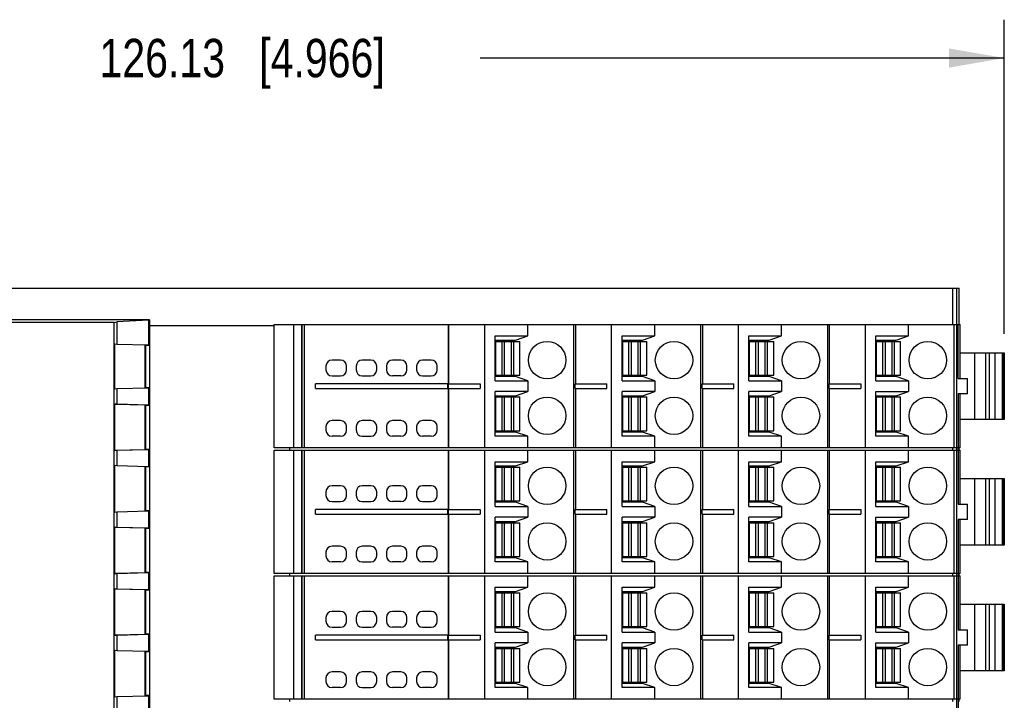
# Model space of a CAD drawing. Header units: inches. Extents: x 0 to 22, y 0 to 17.
# Tile 22 of 24: x 10.8 to 14, y 12.4 to 14.6. Entities that reach past the tile are written whole.
import ezdxf

# ---------------------------------------------------------------- set-up
doc = ezdxf.new("R2010")
doc.units = ezdxf.units.IN
doc.header["$LTSCALE"] = 1.21
doc.header["$MEASUREMENT"] = 0
doc.layers.get('0').update_dxf_attribs({"linetype": 'CONTINUOUS'})
doc.layers.add('DIMENSIONS', color=7, linetype='CONTINUOUS')
doc.styles.get("Standard").update_dxf_attribs({"font": 'txt', "width": 0.8})
doc.dimstyles.new('DIMSTYLE_1', dxfattribs={"dimtxt": 0.125, "dimasz": 0.18, "dimexe": 0.125, "dimexo": 0.0625, "dimgap": 0.0625, "dimtad": 0, "dimtih": 1, "dimtoh": 1, "dimdsep": 46, "dimtxsty": 'STANDARD', "dimblk": '_FILLED', "dimblk1": '_FILLED', "dimblk2": '_FILLED', "dimcen": 0.09, "dimadec": 0, "dimazin": 0, "dimtp": 0.02, "dimtm": 0.02, "dimtfac": 1, "dimtofl": 0, "dimtmove": 0, "dimatfit": 3, "dimldrblk": '_FILLED', "dimfxl": 1, "dimtolj": 1, "dimarcsym": 0})

# ---------------------------------------------------------------- blocks, each defined once
blk = doc.blocks.new('_FILLED')
at = {"color": 0, "linetype": 'BYBLOCK'}
blk.add_solid([(0, 0), (-1, 0.174), (-1, -0.174)], dxfattribs=at)
blk = doc.blocks.new('*D2')
at = {"layer": 'DIMENSIONS', "color": 2, "linetype": 'CONTINUOUS'}
for p, q in [((8.9828, 13.7258), (8.1482, 13.7258)), ((8.2732, 13.7258), (8.2732, 12.6618)), ((8.2732, 11.3478), (8.2732, 12.4118)), ((10.8985, 11.3478), (8.1482, 11.3478))]:
    blk.add_line(p, q, dxfattribs=at)
at = {"layer": 'DIMENSIONS', "color": 2, "linetype": 'CONTINUOUS', "xscale": 0.18, "yscale": 0.18, "zscale": 0.18}
for p, rotation in [((8.2732, 13.7258), 90), ((8.2732, 11.3478), 269.9999999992)]:
    blk.add_blockref('_FILLED', p, dxfattribs=dict(at, rotation=rotation))
at = {"layer": 'DIMENSIONS', "color": 2, "linetype": 'CONTINUOUS', "insert": (8.2732, 12.5993), "char_height": 0.125, "width": 1.225, "attachment_point": 2, "line_spacing_factor": 0.9}
blk.add_mtext('60.4{\\Ftxt.shx;\\W1.000000;\\H0.125000; }[2.378]', dxfattribs=at)
blk = doc.blocks.new('*D3')
at = {"layer": 'DIMENSIONS', "color": 2, "linetype": 'CONTINUOUS'}
for p, q in [((9.0232, 13.7883), (9.0232, 14.6008)), ((13.9888, 13.5777), (13.9888, 14.6008)), ((9.0232, 14.4758), (10.731, 14.4758)), ((13.9888, 14.4758), (12.281, 14.4758))]:
    blk.add_line(p, q, dxfattribs=at)
at = {"layer": 'DIMENSIONS', "color": 2, "linetype": 'CONTINUOUS', "xscale": 0.18, "yscale": 0.18, "zscale": 0.18, "rotation": 180}
blk.add_blockref('_FILLED', (9.0232, 14.4758), dxfattribs=at)
at = {"layer": 'DIMENSIONS', "color": 2, "linetype": 'CONTINUOUS', "xscale": 0.18, "yscale": 0.18, "zscale": 0.18}
blk.add_blockref('_FILLED', (13.9888, 14.4758), dxfattribs=at)
at = {"layer": 'DIMENSIONS', "color": 2, "linetype": 'CONTINUOUS', "insert": (11.506, 14.5383), "char_height": 0.125, "width": 1.425, "attachment_point": 2, "line_spacing_factor": 0.9}
blk.add_mtext('126.13{\\Ftxt.shx;\\W1.000000;\\H0.125000; }[4.966]', dxfattribs=at)

msp = doc.modelspace()

# ---------------------------------------------------------------- linework, layer by layer
at = {"color": 7, "linetype": 'CONTINUOUS'}
for p, q in [((9.0232, 13.7258), (13.8421, 13.7258)), ((13.8201, 13.7258), (13.8201, 13.6077)), ((13.8343, 11.6156), (13.8343, 13.7258)), ((13.8406, 13.7258), (13.8406, 13.6077)), ((13.8421, 13.6077), (13.8421, 13.7258)), ((11.2038, 13.6234), (9.0972, 13.6234)), ((11.0887, 13.6138), (10.6886, 13.6138)), ((11.0887, 13.6138), (11.0975, 13.6167)), ((11.0887, 11.7433), (11.0887, 13.6138)), ((11.2012, 13.6217), (11.0975, 13.6167)), ((11.0975, 13.6167), (11.0975, 13.5426)), ((11.2012, 13.6217), (11.2038, 13.6234)), ((11.2012, 13.6217), (11.2012, 13.5401)), ((11.2038, 13.6234), (11.2038, 11.9896)), ((11.6099, 13.6038), (11.2038, 13.6038)), ((11.6099, 13.2061), (11.6099, 13.6077)), ((11.6099, 13.6077), (11.7009, 13.6077)), ((11.6735, 13.6077), (11.6735, 13.2061)), ((11.7009, 13.6077), (11.7009, 13.2061)), ((11.701, 13.2061), (11.701, 13.6077)), ((11.701, 13.6077), (13.8447, 13.6077)), ((11.7083, 13.6077), (11.7083, 13.2061)), ((12.1768, 13.6077), (12.1768, 13.4148)), ((12.1797, 13.4148), (12.1797, 13.6077)), ((12.296, 13.6077), (12.296, 13.2061)), ((12.4367, 13.5703), (12.4367, 13.6077)), ((12.5868, 13.2061), (12.5868, 13.6077)), ((12.5931, 13.4148), (12.5931, 13.6077)), ((12.7094, 13.2061), (12.7094, 13.6077)), ((12.8501, 13.5703), (12.8501, 13.6077)), ((13.0002, 13.2061), (13.0002, 13.6077)), ((13.0065, 13.4148), (13.0065, 13.6077)), ((13.1228, 13.2061), (13.1228, 13.6077)), ((13.2634, 13.5703), (13.2634, 13.6077)), ((13.4136, 13.2061), (13.4136, 13.6077)), ((13.4198, 13.4148), (13.4198, 13.6077)), ((13.5362, 13.2061), (13.5362, 13.6077)), ((13.6768, 13.5703), (13.6768, 13.6077)), ((13.8246, 13.6077), (13.8246, 13.2061)), ((13.8387, 13.4319), (13.8387, 13.6077)), ((13.8447, 13.4319), (13.8447, 13.6077)), ((12.3303, 13.4246), (12.3303, 13.5703)), ((12.3303, 13.5703), (12.4367, 13.5703)), ((12.3964, 13.5565), (12.4367, 13.5703)), ((12.7437, 13.5703), (12.8501, 13.5703)), ((12.7437, 13.4246), (12.7437, 13.5703)), ((12.8098, 13.5565), (12.8501, 13.5703)), ((13.1571, 13.5703), (13.2634, 13.5703)), ((13.1571, 13.4246), (13.1571, 13.5703)), ((13.2231, 13.5565), (13.2634, 13.5703)), ((13.5705, 13.5703), (13.6768, 13.5703)), ((13.5705, 13.4246), (13.5705, 13.5703)), ((13.6365, 13.5565), (13.6768, 13.5703)), ((11.0918, 13.3982), (11.0918, 13.5435)), ((11.0975, 13.5426), (11.0918, 13.5435)), ((11.2012, 13.5401), (11.0975, 13.5426)), ((11.1895, 13.5401), (11.1895, 13.4017)), ((11.1895, 13.5401), (11.192, 13.5392)), ((11.192, 13.4025), (11.192, 13.5392)), ((11.2038, 13.5392), (11.192, 13.5392)), ((11.2038, 13.5392), (11.2012, 13.5401)), ((12.3303, 13.5565), (12.3964, 13.5565)), ((12.3323, 13.4423), (12.3323, 13.5526)), ((12.3323, 13.5526), (12.411, 13.5526)), ((12.3526, 13.4423), (12.3526, 13.5526)), ((12.3601, 13.5526), (12.3601, 13.4423)), ((12.3826, 13.5526), (12.3826, 13.5565)), ((12.3832, 13.4423), (12.3832, 13.5526)), ((12.3907, 13.4423), (12.3907, 13.5526)), ((12.411, 13.4423), (12.411, 13.5526)), ((12.7437, 13.5565), (12.8098, 13.5565)), ((12.7457, 13.5526), (12.8244, 13.5526)), ((12.7457, 13.4423), (12.7457, 13.5526)), ((12.766, 13.4423), (12.766, 13.5526)), ((12.7735, 13.5526), (12.7735, 13.4423)), ((12.7959, 13.5526), (12.7959, 13.5565)), ((12.7966, 13.4423), (12.7966, 13.5526)), ((12.8041, 13.4423), (12.8041, 13.5526)), ((12.8244, 13.4423), (12.8244, 13.5526)), ((13.1571, 13.5565), (13.2231, 13.5565)), ((13.1591, 13.5526), (13.2378, 13.5526)), ((13.1591, 13.4423), (13.1591, 13.5526)), ((13.1794, 13.4423), (13.1794, 13.5526)), ((13.1869, 13.5526), (13.1869, 13.4423)), ((13.2093, 13.5526), (13.2093, 13.5565)), ((13.21, 13.4423), (13.21, 13.5526)), ((13.2175, 13.4423), (13.2175, 13.5526)), ((13.2378, 13.4423), (13.2378, 13.5526)), ((13.5705, 13.5565), (13.6365, 13.5565)), ((13.5725, 13.5526), (13.6512, 13.5526)), ((13.5725, 13.4423), (13.5725, 13.5526)), ((13.5927, 13.4423), (13.5927, 13.5526)), ((13.6003, 13.5526), (13.6003, 13.4423)), ((13.6227, 13.5526), (13.6227, 13.5565)), ((13.6234, 13.4423), (13.6234, 13.5526)), ((13.6309, 13.4423), (13.6309, 13.5526)), ((13.6512, 13.4423), (13.6512, 13.5526)), ((13.8447, 13.5152), (13.9888, 13.5152)), ((13.8913, 13.5152), (13.8913, 13.2986)), ((13.929, 13.2986), (13.929, 13.5152)), ((13.9408, 13.2986), (13.9408, 13.5152)), ((13.9583, 13.5152), (13.9583, 13.2986)), ((13.9831, 13.2986), (13.9831, 13.5152)), ((13.9861, 13.5152), (13.9861, 13.2986)), ((13.9888, 13.5152), (13.9888, 13.2986)), ((11.7791, 13.4719), (11.7791, 13.4601)), ((11.8264, 13.4916), (11.7988, 13.4916)), ((11.8461, 13.4601), (11.8461, 13.4719)), ((11.8776, 13.4719), (11.8776, 13.4601)), ((11.9248, 13.4916), (11.8973, 13.4916)), ((11.9445, 13.4601), (11.9445, 13.4719)), ((11.976, 13.4719), (11.976, 13.4601)), ((12.0232, 13.4916), (11.9957, 13.4916)), ((12.0429, 13.4601), (12.0429, 13.4719)), ((12.0744, 13.4719), (12.0744, 13.4601)), ((12.1217, 13.4916), (12.0941, 13.4916)), ((12.1414, 13.4601), (12.1414, 13.4719)), ((11.7988, 13.4404), (11.8264, 13.4404)), ((11.8973, 13.4404), (11.9248, 13.4404)), ((12.0232, 13.4404), (11.9957, 13.4404)), ((12.0941, 13.4404), (12.1217, 13.4404)), ((12.3323, 13.4423), (12.411, 13.4423)), ((12.3826, 13.4384), (12.3826, 13.4423)), ((12.7457, 13.4423), (12.8244, 13.4423)), ((12.7959, 13.4384), (12.7959, 13.4423)), ((13.1591, 13.4423), (13.2378, 13.4423)), ((13.2093, 13.4384), (13.2093, 13.4423)), ((13.5725, 13.4423), (13.6512, 13.4423)), ((13.6227, 13.4384), (13.6227, 13.4423)), ((11.7454, 13.399), (11.7454, 13.4148)), ((12.1768, 13.4148), (11.7454, 13.4148)), ((12.1751, 13.4148), (12.1751, 13.399)), ((12.178, 13.399), (12.178, 13.4148)), ((12.178, 13.4148), (12.2812, 13.4148)), ((12.2812, 13.4148), (12.2812, 13.399)), ((12.3964, 13.4384), (12.3303, 13.4384)), ((12.3303, 13.4246), (12.4367, 13.4246)), ((12.4367, 13.4246), (12.3964, 13.4384)), ((12.4367, 13.4246), (12.4367, 13.3892)), ((12.5914, 13.4148), (12.6946, 13.4148)), ((12.5914, 13.399), (12.5914, 13.4148)), ((12.6946, 13.399), (12.6946, 13.4148)), ((12.8098, 13.4384), (12.7437, 13.4384)), ((12.7437, 13.4246), (12.8501, 13.4246)), ((12.8501, 13.4246), (12.8098, 13.4384)), ((12.8501, 13.4246), (12.8501, 13.3892)), ((13.0048, 13.4148), (13.108, 13.4148)), ((13.0048, 13.399), (13.0048, 13.4148)), ((13.108, 13.399), (13.108, 13.4148)), ((13.2231, 13.4384), (13.1571, 13.4384)), ((13.1571, 13.4246), (13.2634, 13.4246)), ((13.2634, 13.4246), (13.2231, 13.4384)), ((13.2634, 13.4246), (13.2634, 13.3892)), ((13.4181, 13.4148), (13.5214, 13.4148)), ((13.4181, 13.399), (13.4181, 13.4148)), ((13.5214, 13.4148), (13.5214, 13.399)), ((13.6365, 13.4384), (13.5705, 13.4384)), ((13.5705, 13.4246), (13.6768, 13.4246)), ((13.6768, 13.4246), (13.6365, 13.4384)), ((13.6768, 13.4246), (13.6768, 13.3892)), ((13.8387, 13.4319), (13.869, 13.4319)), ((13.869, 13.3819), (13.869, 13.4319)), ((11.0918, 13.3982), (11.0975, 13.3992)), ((11.0975, 13.3992), (11.2012, 13.4017)), ((11.0975, 13.3992), (11.0975, 13.3477)), ((11.192, 13.4025), (11.1895, 13.4017)), ((11.192, 13.4025), (11.2038, 13.4025)), ((11.2012, 13.4017), (11.2038, 13.4025)), ((11.2012, 13.4017), (11.2012, 13.3452)), ((11.7454, 13.399), (12.1768, 13.399)), ((12.1768, 13.399), (12.1768, 13.2061)), ((12.178, 13.399), (12.2812, 13.399)), ((12.1797, 13.2061), (12.1797, 13.399)), ((12.3303, 13.2435), (12.3303, 13.3892)), ((12.4367, 13.3892), (12.3303, 13.3892)), ((12.3303, 13.3754), (12.3964, 13.3754)), ((12.3826, 13.3715), (12.3826, 13.3754)), ((12.3964, 13.3754), (12.4367, 13.3892)), ((12.5914, 13.399), (12.6946, 13.399)), ((12.5931, 13.2061), (12.5931, 13.399)), ((12.8501, 13.3892), (12.7437, 13.3892)), ((12.7437, 13.2435), (12.7437, 13.3892)), ((12.7437, 13.3754), (12.8098, 13.3754)), ((12.7959, 13.3715), (12.7959, 13.3754)), ((12.8098, 13.3754), (12.8501, 13.3892)), ((13.0048, 13.399), (13.108, 13.399)), ((13.0065, 13.2061), (13.0065, 13.399)), ((13.2634, 13.3892), (13.1571, 13.3892)), ((13.1571, 13.2435), (13.1571, 13.3892)), ((13.1571, 13.3754), (13.2231, 13.3754)), ((13.2093, 13.3715), (13.2093, 13.3754)), ((13.2231, 13.3754), (13.2634, 13.3892)), ((13.4181, 13.399), (13.5214, 13.399)), ((13.4198, 13.2061), (13.4198, 13.399)), ((13.5705, 13.3892), (13.6768, 13.3892)), ((13.5705, 13.2435), (13.5705, 13.3892)), ((13.5705, 13.3754), (13.6365, 13.3754)), ((13.6227, 13.3715), (13.6227, 13.3754)), ((13.6365, 13.3754), (13.6768, 13.3892)), ((13.869, 13.3819), (13.8387, 13.3819)), ((13.8387, 13.3819), (13.8387, 13.0225)), ((13.8447, 13.2061), (13.8447, 13.3819)), ((11.0918, 13.1975), (11.0918, 13.3486)), ((11.0975, 13.3477), (11.0918, 13.3486)), ((11.1895, 13.3452), (11.0918, 13.3475)), ((11.2012, 13.3452), (11.0975, 13.3477)), ((11.1895, 13.3452), (11.1895, 13.2009)), ((11.1895, 13.3452), (11.192, 13.3443)), ((11.192, 13.2017), (11.192, 13.3443)), ((11.2038, 13.3443), (11.192, 13.3443)), ((11.2038, 13.3443), (11.2012, 13.3452)), ((12.3323, 13.2612), (12.3323, 13.3715)), ((12.3323, 13.3715), (12.411, 13.3715)), ((12.3526, 13.2612), (12.3526, 13.3715)), ((12.3601, 13.3715), (12.3601, 13.2612)), ((12.3832, 13.2612), (12.3832, 13.3715)), ((12.3907, 13.2612), (12.3907, 13.3715)), ((12.411, 13.2612), (12.411, 13.3715)), ((12.7457, 13.3715), (12.8244, 13.3715)), ((12.7457, 13.2612), (12.7457, 13.3715)), ((12.766, 13.2612), (12.766, 13.3715)), ((12.7735, 13.3715), (12.7735, 13.2612)), ((12.7966, 13.2612), (12.7966, 13.3715)), ((12.8041, 13.2612), (12.8041, 13.3715)), ((12.8244, 13.2612), (12.8244, 13.3715)), ((13.1591, 13.3715), (13.2378, 13.3715)), ((13.1591, 13.2612), (13.1591, 13.3715)), ((13.1794, 13.2612), (13.1794, 13.3715)), ((13.1869, 13.3715), (13.1869, 13.2612)), ((13.21, 13.2612), (13.21, 13.3715)), ((13.2175, 13.2612), (13.2175, 13.3715)), ((13.2378, 13.2612), (13.2378, 13.3715)), ((13.5725, 13.3715), (13.6512, 13.3715)), ((13.5725, 13.2612), (13.5725, 13.3715)), ((13.5927, 13.2612), (13.5927, 13.3715)), ((13.6003, 13.3715), (13.6003, 13.2612)), ((13.6234, 13.2612), (13.6234, 13.3715)), ((13.6309, 13.2612), (13.6309, 13.3715)), ((13.6512, 13.2612), (13.6512, 13.3715)), ((11.8264, 13.2947), (11.7988, 13.2947)), ((11.9248, 13.2947), (11.8973, 13.2947)), ((12.0232, 13.2947), (11.9957, 13.2947)), ((12.1217, 13.2947), (12.0941, 13.2947)), ((13.9888, 13.2986), (13.8447, 13.2986)), ((11.7791, 13.275), (11.7791, 13.2632)), ((11.8461, 13.2632), (11.8461, 13.275)), ((11.8776, 13.275), (11.8776, 13.2632)), ((11.9445, 13.2632), (11.9445, 13.275)), ((11.976, 13.275), (11.976, 13.2632)), ((12.0429, 13.2632), (12.0429, 13.275)), ((12.0744, 13.275), (12.0744, 13.2632)), ((12.1414, 13.2632), (12.1414, 13.275)), ((12.3964, 13.2573), (12.3303, 13.2573)), ((12.3323, 13.2612), (12.411, 13.2612)), ((12.3826, 13.2573), (12.3826, 13.2612)), ((12.4367, 13.2435), (12.3964, 13.2573)), ((12.8098, 13.2573), (12.7437, 13.2573)), ((12.7457, 13.2612), (12.8244, 13.2612)), ((12.7959, 13.2573), (12.7959, 13.2612)), ((12.8501, 13.2435), (12.8098, 13.2573)), ((13.2231, 13.2573), (13.1571, 13.2573)), ((13.1591, 13.2612), (13.2378, 13.2612)), ((13.2093, 13.2573), (13.2093, 13.2612)), ((13.2634, 13.2435), (13.2231, 13.2573)), ((13.6365, 13.2573), (13.5705, 13.2573)), ((13.5725, 13.2612), (13.6512, 13.2612)), ((13.6227, 13.2573), (13.6227, 13.2612)), ((13.6768, 13.2435), (13.6365, 13.2573)), ((11.8264, 13.2435), (11.7988, 13.2435)), ((11.8973, 13.2435), (11.9248, 13.2435)), ((12.0232, 13.2435), (11.9957, 13.2435)), ((12.1217, 13.2435), (12.0941, 13.2435)), ((12.4367, 13.2435), (12.3303, 13.2435)), ((12.4367, 13.2061), (12.4367, 13.2435)), ((12.8501, 13.2435), (12.7437, 13.2435)), ((12.8501, 13.2061), (12.8501, 13.2435)), ((13.2634, 13.2435), (13.1571, 13.2435)), ((13.2634, 13.2061), (13.2634, 13.2435)), ((13.6768, 13.2435), (13.5705, 13.2435)), ((13.6768, 13.2061), (13.6768, 13.2435)), ((11.0918, 13.1986), (11.1895, 13.2009)), ((11.0918, 13.1975), (11.0975, 13.1984)), ((11.0975, 13.1984), (11.2012, 13.2009)), ((11.0975, 13.1984), (11.0975, 13.1469)), ((11.192, 13.2017), (11.1895, 13.2009)), ((11.192, 13.2017), (11.2038, 13.2017)), ((11.2012, 13.2009), (11.2038, 13.2017)), ((11.2012, 13.2009), (11.2012, 13.1444)), ((11.7009, 13.2061), (11.6099, 13.2061)), ((11.6099, 12.7967), (11.6099, 13.1982)), ((11.6099, 13.1982), (11.7009, 13.1982)), ((11.661, 13.1982), (11.661, 13.2061)), ((11.6735, 13.1982), (11.6735, 12.7967)), ((11.7009, 13.1982), (11.7009, 12.7967)), ((13.8447, 13.2061), (11.701, 13.2061)), ((11.701, 12.7967), (11.701, 13.1982)), ((11.701, 13.1982), (13.8447, 13.1982)), ((11.7083, 13.1982), (11.7083, 12.7967)), ((12.1768, 13.1982), (12.1768, 13.0053)), ((12.1797, 13.0053), (12.1797, 13.1982)), ((12.296, 13.1982), (12.296, 12.7967)), ((12.4367, 13.1608), (12.4367, 13.1982)), ((12.5868, 12.7967), (12.5868, 13.1982)), ((12.5931, 13.0053), (12.5931, 13.1982)), ((12.7094, 12.7967), (12.7094, 13.1982)), ((12.8501, 13.1608), (12.8501, 13.1982)), ((13.0002, 12.7967), (13.0002, 13.1982)), ((13.0065, 13.0053), (13.0065, 13.1982)), ((13.1228, 12.7967), (13.1228, 13.1982)), ((13.2634, 13.1608), (13.2634, 13.1982)), ((13.4136, 12.7967), (13.4136, 13.1982)), ((13.4198, 13.0053), (13.4198, 13.1982)), ((13.5362, 12.7967), (13.5362, 13.1982)), ((13.6768, 13.1608), (13.6768, 13.1982)), ((13.8201, 13.2061), (13.8201, 13.1982)), ((13.8246, 13.1982), (13.8246, 12.7967)), ((13.8406, 13.2061), (13.8406, 13.1982)), ((13.8421, 13.1982), (13.8421, 13.2061)), ((13.8447, 13.0225), (13.8447, 13.1982)), ((12.3303, 13.1608), (12.4367, 13.1608)), ((12.3303, 13.0152), (12.3303, 13.1608)), ((12.3964, 13.1471), (12.4367, 13.1608)), ((12.7437, 13.1608), (12.8501, 13.1608)), ((12.7437, 13.0152), (12.7437, 13.1608)), ((12.8098, 13.1471), (12.8501, 13.1608)), ((13.1571, 13.1608), (13.2634, 13.1608)), ((13.1571, 13.0152), (13.1571, 13.1608)), ((13.2231, 13.1471), (13.2634, 13.1608)), ((13.5705, 13.1608), (13.6768, 13.1608)), ((13.5705, 13.0152), (13.5705, 13.1608)), ((13.6365, 13.1471), (13.6768, 13.1608)), ((11.0918, 12.9967), (11.0918, 13.1479)), ((11.0975, 13.1469), (11.0918, 13.1479)), ((11.2012, 13.1444), (11.0975, 13.1469)), ((11.1895, 13.1444), (11.1895, 13.0001)), ((11.1895, 13.1444), (11.192, 13.1436)), ((11.192, 13.001), (11.192, 13.1436)), ((11.2038, 13.1436), (11.192, 13.1436)), ((11.2038, 13.1436), (11.2012, 13.1444)), ((12.3303, 13.1471), (12.3964, 13.1471)), ((12.3323, 13.1431), (12.411, 13.1431)), ((12.3323, 13.0329), (12.3323, 13.1431)), ((12.3526, 13.0329), (12.3526, 13.1431)), ((12.3601, 13.1431), (12.3601, 13.0329)), ((12.3826, 13.1431), (12.3826, 13.1471)), ((12.3832, 13.0329), (12.3832, 13.1431)), ((12.3907, 13.0329), (12.3907, 13.1431)), ((12.411, 13.0329), (12.411, 13.1431)), ((12.7437, 13.1471), (12.8098, 13.1471)), ((12.7457, 13.1431), (12.8244, 13.1431)), ((12.7457, 13.0329), (12.7457, 13.1431)), ((12.766, 13.0329), (12.766, 13.1431)), ((12.7735, 13.1431), (12.7735, 13.0329)), ((12.7959, 13.1431), (12.7959, 13.1471)), ((12.7966, 13.0329), (12.7966, 13.1431)), ((12.8041, 13.0329), (12.8041, 13.1431)), ((12.8244, 13.0329), (12.8244, 13.1431)), ((13.1571, 13.1471), (13.2231, 13.1471)), ((13.1591, 13.1431), (13.2378, 13.1431)), ((13.1591, 13.0329), (13.1591, 13.1431)), ((13.1794, 13.0329), (13.1794, 13.1431)), ((13.1869, 13.1431), (13.1869, 13.0329)), ((13.2093, 13.1431), (13.2093, 13.1471)), ((13.21, 13.0329), (13.21, 13.1431)), ((13.2175, 13.0329), (13.2175, 13.1431)), ((13.2378, 13.0329), (13.2378, 13.1431)), ((13.5705, 13.1471), (13.6365, 13.1471)), ((13.5725, 13.1431), (13.6512, 13.1431)), ((13.5725, 13.0329), (13.5725, 13.1431)), ((13.5927, 13.0329), (13.5927, 13.1431)), ((13.6003, 13.1431), (13.6003, 13.0329)), ((13.6227, 13.1431), (13.6227, 13.1471)), ((13.6234, 13.0329), (13.6234, 13.1431)), ((13.6309, 13.0329), (13.6309, 13.1431)), ((13.6512, 13.0329), (13.6512, 13.1431)), ((13.8447, 13.1057), (13.9888, 13.1057)), ((13.8913, 13.1057), (13.8913, 12.8892)), ((13.929, 12.8892), (13.929, 13.1057)), ((13.9408, 12.8892), (13.9408, 13.1057)), ((13.9583, 13.1057), (13.9583, 12.8892)), ((13.9831, 12.8892), (13.9831, 13.1057)), ((13.9861, 13.1057), (13.9861, 12.8892)), ((13.9888, 13.1057), (13.9888, 12.8892)), ((11.7791, 13.0624), (11.7791, 13.0506)), ((11.8264, 13.0821), (11.7988, 13.0821)), ((11.8461, 13.0506), (11.8461, 13.0624)), ((11.8776, 13.0624), (11.8776, 13.0506)), ((11.9248, 13.0821), (11.8973, 13.0821)), ((11.9445, 13.0506), (11.9445, 13.0624)), ((11.976, 13.0624), (11.976, 13.0506)), ((12.0232, 13.0821), (11.9957, 13.0821)), ((12.0429, 13.0506), (12.0429, 13.0624)), ((12.0744, 13.0624), (12.0744, 13.0506)), ((12.1217, 13.0821), (12.0941, 13.0821)), ((12.1414, 13.0506), (12.1414, 13.0624)), ((11.7988, 13.0309), (11.8264, 13.0309)), ((11.8973, 13.0309), (11.9248, 13.0309)), ((12.0232, 13.0309), (11.9957, 13.0309)), ((12.0941, 13.0309), (12.1217, 13.0309)), ((12.3964, 13.029), (12.3303, 13.029)), ((12.3323, 13.0329), (12.411, 13.0329)), ((12.3826, 13.029), (12.3826, 13.0329)), ((12.4367, 13.0152), (12.3964, 13.029)), ((12.8098, 13.029), (12.7437, 13.029)), ((12.7457, 13.0329), (12.8244, 13.0329)), ((12.7959, 13.029), (12.7959, 13.0329)), ((12.8501, 13.0152), (12.8098, 13.029)), ((13.2231, 13.029), (13.1571, 13.029)), ((13.1591, 13.0329), (13.2378, 13.0329)), ((13.2093, 13.029), (13.2093, 13.0329)), ((13.2634, 13.0152), (13.2231, 13.029)), ((13.6365, 13.029), (13.5705, 13.029)), ((13.5725, 13.0329), (13.6512, 13.0329)), ((13.6227, 13.029), (13.6227, 13.0329)), ((13.6768, 13.0152), (13.6365, 13.029)), ((13.8387, 13.0225), (13.869, 13.0225)), ((13.869, 12.9725), (13.869, 13.0225)), ((11.0918, 12.9967), (11.0975, 12.9976)), ((11.0975, 12.9976), (11.2012, 13.0001)), ((11.0975, 12.9976), (11.0975, 12.9461)), ((11.192, 13.001), (11.1895, 13.0001)), ((11.2038, 13.001), (11.192, 13.001)), ((11.2012, 13.0001), (11.2038, 13.001)), ((11.2012, 13.0001), (11.2012, 12.9436)), ((11.7454, 12.9896), (11.7454, 13.0053)), ((12.1768, 13.0053), (11.7454, 13.0053)), ((12.1751, 13.0053), (12.1751, 12.9896)), ((12.178, 13.0053), (12.2812, 13.0053)), ((12.178, 12.9896), (12.178, 13.0053)), ((12.2812, 13.0053), (12.2812, 12.9896)), ((12.3303, 13.0152), (12.4367, 13.0152)), ((12.4367, 13.0152), (12.4367, 12.9797)), ((12.5914, 13.0053), (12.6946, 13.0053)), ((12.5914, 12.9896), (12.5914, 13.0053)), ((12.6946, 12.9896), (12.6946, 13.0053)), ((12.7437, 13.0152), (12.8501, 13.0152)), ((12.8501, 13.0152), (12.8501, 12.9797)), ((13.0048, 13.0053), (13.108, 13.0053)), ((13.0048, 12.9896), (13.0048, 13.0053)), ((13.108, 12.9896), (13.108, 13.0053)), ((13.1571, 13.0152), (13.2634, 13.0152)), ((13.2634, 13.0152), (13.2634, 12.9797)), ((13.4181, 13.0053), (13.5214, 13.0053)), ((13.4181, 12.9896), (13.4181, 13.0053)), ((13.5214, 13.0053), (13.5214, 12.9896)), ((13.5705, 13.0152), (13.6768, 13.0152)), ((13.6768, 13.0152), (13.6768, 12.9797)), ((11.7454, 12.9896), (12.1768, 12.9896)), ((12.1768, 12.9896), (12.1768, 12.7967)), ((12.178, 12.9896), (12.2812, 12.9896)), ((12.1797, 12.7967), (12.1797, 12.9896)), ((12.4367, 12.9797), (12.3303, 12.9797)), ((12.3303, 12.8341), (12.3303, 12.9797)), ((12.3303, 12.966), (12.3964, 12.966)), ((12.3323, 12.962), (12.411, 12.962)), ((12.3323, 12.8518), (12.3323, 12.962)), ((12.3526, 12.8518), (12.3526, 12.962)), ((12.3601, 12.962), (12.3601, 12.8518)), ((12.3826, 12.962), (12.3826, 12.966)), ((12.3832, 12.8518), (12.3832, 12.962)), ((12.3907, 12.8518), (12.3907, 12.962)), ((12.3964, 12.966), (12.4367, 12.9797)), ((12.411, 12.8518), (12.411, 12.962)), ((12.5914, 12.9896), (12.6946, 12.9896)), ((12.5931, 12.7967), (12.5931, 12.9896)), ((12.8501, 12.9797), (12.7437, 12.9797)), ((12.7437, 12.8341), (12.7437, 12.9797)), ((12.7437, 12.966), (12.8098, 12.966)), ((12.7457, 12.962), (12.8244, 12.962)), ((12.7457, 12.8518), (12.7457, 12.962)), ((12.766, 12.8518), (12.766, 12.962)), ((12.7735, 12.962), (12.7735, 12.8518)), ((12.7959, 12.962), (12.7959, 12.966)), ((12.7966, 12.8518), (12.7966, 12.962)), ((12.8041, 12.8518), (12.8041, 12.962)), ((12.8098, 12.966), (12.8501, 12.9797)), ((12.8244, 12.8518), (12.8244, 12.962)), ((13.0048, 12.9896), (13.108, 12.9896)), ((13.0065, 12.7967), (13.0065, 12.9896)), ((13.2634, 12.9797), (13.1571, 12.9797)), ((13.1571, 12.8341), (13.1571, 12.9797)), ((13.1571, 12.966), (13.2231, 12.966)), ((13.1591, 12.962), (13.2378, 12.962)), ((13.1591, 12.8518), (13.1591, 12.962)), ((13.1794, 12.8518), (13.1794, 12.962)), ((13.1869, 12.962), (13.1869, 12.8518)), ((13.2093, 12.962), (13.2093, 12.966)), ((13.21, 12.8518), (13.21, 12.962)), ((13.2175, 12.8518), (13.2175, 12.962)), ((13.2231, 12.966), (13.2634, 12.9797)), ((13.2378, 12.8518), (13.2378, 12.962)), ((13.4181, 12.9896), (13.5214, 12.9896)), ((13.4198, 12.7967), (13.4198, 12.9896)), ((13.5705, 12.9797), (13.6768, 12.9797)), ((13.5705, 12.8341), (13.5705, 12.9797)), ((13.5705, 12.966), (13.6365, 12.966)), ((13.5725, 12.962), (13.6512, 12.962)), ((13.5725, 12.8518), (13.5725, 12.962)), ((13.5927, 12.8518), (13.5927, 12.962)), ((13.6003, 12.962), (13.6003, 12.8518)), ((13.6227, 12.962), (13.6227, 12.966)), ((13.6234, 12.8518), (13.6234, 12.962)), ((13.6309, 12.8518), (13.6309, 12.962)), ((13.6365, 12.966), (13.6768, 12.9797)), ((13.6512, 12.8518), (13.6512, 12.962)), ((13.869, 12.9725), (13.8387, 12.9725)), ((13.8387, 12.9725), (13.8387, 12.613)), ((13.8447, 12.7967), (13.8447, 12.9725)), ((11.0918, 12.7959), (11.0918, 12.9471)), ((11.0975, 12.9461), (11.0918, 12.9471)), ((11.1895, 12.9436), (11.0918, 12.946)), ((11.2012, 12.9436), (11.0975, 12.9461)), ((11.1895, 12.9436), (11.1895, 12.7993)), ((11.1895, 12.9436), (11.192, 12.9428)), ((11.192, 12.8002), (11.192, 12.9428)), ((11.2038, 12.9428), (11.192, 12.9428)), ((11.2038, 12.9428), (11.2012, 12.9436)), ((11.7791, 12.8656), (11.7791, 12.8538)), ((11.8264, 12.8853), (11.7988, 12.8853)), ((11.8461, 12.8538), (11.8461, 12.8656)), ((11.8776, 12.8656), (11.8776, 12.8538)), ((11.9248, 12.8853), (11.8973, 12.8853)), ((11.9445, 12.8538), (11.9445, 12.8656)), ((11.976, 12.8656), (11.976, 12.8538)), ((12.0232, 12.8853), (11.9957, 12.8853)), ((12.0429, 12.8538), (12.0429, 12.8656)), ((12.0744, 12.8656), (12.0744, 12.8538)), ((12.1217, 12.8853), (12.0941, 12.8853)), ((12.1414, 12.8538), (12.1414, 12.8656)), ((13.9888, 12.8892), (13.8447, 12.8892)), ((11.8264, 12.8341), (11.7988, 12.8341)), ((11.8973, 12.8341), (11.9248, 12.8341)), ((12.0232, 12.8341), (11.9957, 12.8341)), ((12.1217, 12.8341), (12.0941, 12.8341)), ((12.3964, 12.8478), (12.3303, 12.8478)), ((12.4367, 12.8341), (12.3303, 12.8341)), ((12.3323, 12.8518), (12.411, 12.8518)), ((12.3826, 12.8478), (12.3826, 12.8518)), ((12.4367, 12.8341), (12.3964, 12.8478)), ((12.4367, 12.7967), (12.4367, 12.8341)), ((12.8098, 12.8478), (12.7437, 12.8478)), ((12.8501, 12.8341), (12.7437, 12.8341)), ((12.7457, 12.8518), (12.8244, 12.8518)), ((12.7959, 12.8478), (12.7959, 12.8518)), ((12.8501, 12.8341), (12.8098, 12.8478)), ((12.8501, 12.7967), (12.8501, 12.8341)), ((13.2231, 12.8478), (13.1571, 12.8478)), ((13.2634, 12.8341), (13.1571, 12.8341)), ((13.1591, 12.8518), (13.2378, 12.8518)), ((13.2093, 12.8478), (13.2093, 12.8518)), ((13.2634, 12.8341), (13.2231, 12.8478)), ((13.2634, 12.7967), (13.2634, 12.8341)), ((13.6365, 12.8478), (13.5705, 12.8478)), ((13.6768, 12.8341), (13.5705, 12.8341)), ((13.5725, 12.8518), (13.6512, 12.8518)), ((13.6227, 12.8478), (13.6227, 12.8518)), ((13.6768, 12.8341), (13.6365, 12.8478)), ((13.6768, 12.7967), (13.6768, 12.8341)), ((11.0918, 12.797), (11.1895, 12.7993)), ((11.0975, 12.7968), (11.2012, 12.7993)), ((11.192, 12.8002), (11.1895, 12.7993)), ((11.2038, 12.8002), (11.192, 12.8002)), ((11.2012, 12.7993), (11.2038, 12.8002)), ((11.2012, 12.7993), (11.2012, 12.7428)), ((11.0918, 12.7959), (11.0975, 12.7968)), ((11.0975, 12.7968), (11.0975, 12.7453)), ((11.7009, 12.7967), (11.6099, 12.7967)), ((11.6099, 12.3872), (11.6099, 12.7888)), ((11.6099, 12.7888), (11.7009, 12.7888)), ((11.661, 12.7888), (11.661, 12.7967)), ((11.6735, 12.7888), (11.6735, 12.3872)), ((11.7009, 12.7888), (11.7009, 12.3872)), ((13.8447, 12.7967), (11.701, 12.7967)), ((11.701, 12.3872), (11.701, 12.7888)), ((11.701, 12.7888), (13.8447, 12.7888)), ((11.7083, 12.7888), (11.7083, 12.3872)), ((12.1768, 12.7888), (12.1768, 12.5959)), ((12.1797, 12.5959), (12.1797, 12.7888)), ((12.296, 12.7888), (12.296, 12.3872)), ((12.4367, 12.7514), (12.4367, 12.7888)), ((12.5868, 12.3872), (12.5868, 12.7888)), ((12.5931, 12.5959), (12.5931, 12.7888)), ((12.7094, 12.3872), (12.7094, 12.7888)), ((12.8501, 12.7514), (12.8501, 12.7888)), ((13.0002, 12.3872), (13.0002, 12.7888)), ((13.0065, 12.5959), (13.0065, 12.7888)), ((13.1228, 12.3872), (13.1228, 12.7888)), ((13.2634, 12.7514), (13.2634, 12.7888)), ((13.4136, 12.3872), (13.4136, 12.7888)), ((13.4198, 12.5959), (13.4198, 12.7888)), ((13.5362, 12.3872), (13.5362, 12.7888)), ((13.6768, 12.7514), (13.6768, 12.7888)), ((13.8201, 12.7967), (13.8201, 12.7888)), ((13.8246, 12.7888), (13.8246, 12.3872)), ((13.8406, 12.7967), (13.8406, 12.7888)), ((13.8421, 12.7888), (13.8421, 12.7967)), ((13.8447, 12.613), (13.8447, 12.7888)), ((11.0918, 12.5951), (11.0918, 12.7463)), ((11.0975, 12.7453), (11.0918, 12.7463)), ((11.1895, 12.7428), (11.0918, 12.7452)), ((11.2012, 12.7428), (11.0975, 12.7453)), ((11.1895, 12.7428), (11.1895, 12.5985)), ((11.1895, 12.7428), (11.192, 12.742)), ((11.192, 12.5994), (11.192, 12.742)), ((11.2038, 12.742), (11.192, 12.742)), ((11.2038, 12.742), (11.2012, 12.7428)), ((12.3303, 12.7514), (12.4367, 12.7514)), ((12.3303, 12.6057), (12.3303, 12.7514)), ((12.3303, 12.7376), (12.3964, 12.7376)), ((12.3323, 12.7337), (12.411, 12.7337)), ((12.3323, 12.6234), (12.3323, 12.7337)), ((12.3526, 12.6234), (12.3526, 12.7337)), ((12.3601, 12.7337), (12.3601, 12.6234)), ((12.3826, 12.7337), (12.3826, 12.7376)), ((12.3832, 12.6234), (12.3832, 12.7337)), ((12.3907, 12.6234), (12.3907, 12.7337)), ((12.3964, 12.7376), (12.4367, 12.7514)), ((12.411, 12.6234), (12.411, 12.7337)), ((12.7437, 12.7514), (12.8501, 12.7514)), ((12.7437, 12.6057), (12.7437, 12.7514)), ((12.7437, 12.7376), (12.8098, 12.7376)), ((12.7457, 12.7337), (12.8244, 12.7337)), ((12.7457, 12.6234), (12.7457, 12.7337)), ((12.766, 12.6234), (12.766, 12.7337)), ((12.7735, 12.7337), (12.7735, 12.6234)), ((12.7959, 12.7337), (12.7959, 12.7376)), ((12.7966, 12.6234), (12.7966, 12.7337)), ((12.8041, 12.6234), (12.8041, 12.7337)), ((12.8098, 12.7376), (12.8501, 12.7514)), ((12.8244, 12.6234), (12.8244, 12.7337)), ((13.1571, 12.7514), (13.2634, 12.7514)), ((13.1571, 12.6057), (13.1571, 12.7514)), ((13.1571, 12.7376), (13.2231, 12.7376)), ((13.1591, 12.7337), (13.2378, 12.7337)), ((13.1591, 12.6234), (13.1591, 12.7337)), ((13.1794, 12.6234), (13.1794, 12.7337)), ((13.1869, 12.7337), (13.1869, 12.6234)), ((13.2093, 12.7337), (13.2093, 12.7376)), ((13.21, 12.6234), (13.21, 12.7337)), ((13.2175, 12.6234), (13.2175, 12.7337)), ((13.2231, 12.7376), (13.2634, 12.7514)), ((13.2378, 12.6234), (13.2378, 12.7337)), ((13.5705, 12.7514), (13.6768, 12.7514)), ((13.5705, 12.6057), (13.5705, 12.7514)), ((13.5705, 12.7376), (13.6365, 12.7376)), ((13.5725, 12.7337), (13.6512, 12.7337)), ((13.5725, 12.6234), (13.5725, 12.7337)), ((13.5927, 12.6234), (13.5927, 12.7337)), ((13.6003, 12.7337), (13.6003, 12.6234)), ((13.6227, 12.7337), (13.6227, 12.7376)), ((13.6234, 12.6234), (13.6234, 12.7337)), ((13.6309, 12.6234), (13.6309, 12.7337)), ((13.6365, 12.7376), (13.6768, 12.7514)), ((13.6512, 12.6234), (13.6512, 12.7337)), ((11.8264, 12.6727), (11.7988, 12.6727)), ((11.9248, 12.6727), (11.8973, 12.6727)), ((12.0232, 12.6727), (11.9957, 12.6727)), ((12.1217, 12.6727), (12.0941, 12.6727)), ((13.8447, 12.6963), (13.9888, 12.6963)), ((13.8913, 12.6963), (13.8913, 12.4797)), ((13.929, 12.4797), (13.929, 12.6963)), ((13.9408, 12.4797), (13.9408, 12.6963)), ((13.9583, 12.6963), (13.9583, 12.4797)), ((13.9831, 12.4797), (13.9831, 12.6963)), ((13.9861, 12.6963), (13.9861, 12.4797)), ((13.9888, 12.6963), (13.9888, 12.4797)), ((11.7791, 12.653), (11.7791, 12.6412)), ((11.8461, 12.6412), (11.8461, 12.653)), ((11.8776, 12.653), (11.8776, 12.6412)), ((11.9445, 12.6412), (11.9445, 12.653)), ((11.976, 12.653), (11.976, 12.6412)), ((12.0429, 12.6412), (12.0429, 12.653)), ((12.0744, 12.653), (12.0744, 12.6412)), ((12.1414, 12.6412), (12.1414, 12.653)), ((11.7988, 12.6215), (11.8264, 12.6215)), ((11.8973, 12.6215), (11.9248, 12.6215)), ((12.0232, 12.6215), (11.9957, 12.6215)), ((12.0941, 12.6215), (12.1217, 12.6215)), ((12.3964, 12.6195), (12.3303, 12.6195)), ((12.3303, 12.6057), (12.4367, 12.6057)), ((12.3323, 12.6234), (12.411, 12.6234)), ((12.3826, 12.6195), (12.3826, 12.6234)), ((12.4367, 12.6057), (12.3964, 12.6195)), ((12.4367, 12.6057), (12.4367, 12.5703)), ((12.8098, 12.6195), (12.7437, 12.6195)), ((12.7437, 12.6057), (12.8501, 12.6057)), ((12.7457, 12.6234), (12.8244, 12.6234)), ((12.7959, 12.6195), (12.7959, 12.6234)), ((12.8501, 12.6057), (12.8098, 12.6195)), ((12.8501, 12.6057), (12.8501, 12.5703)), ((13.2231, 12.6195), (13.1571, 12.6195)), ((13.1571, 12.6057), (13.2634, 12.6057)), ((13.1591, 12.6234), (13.2378, 12.6234)), ((13.2093, 12.6195), (13.2093, 12.6234)), ((13.2634, 12.6057), (13.2231, 12.6195)), ((13.2634, 12.6057), (13.2634, 12.5703)), ((13.6365, 12.6195), (13.5705, 12.6195)), ((13.5705, 12.6057), (13.6768, 12.6057)), ((13.5725, 12.6234), (13.6512, 12.6234)), ((13.6227, 12.6195), (13.6227, 12.6234)), ((13.6768, 12.6057), (13.6365, 12.6195)), ((13.6768, 12.6057), (13.6768, 12.5703)), ((13.8387, 12.613), (13.869, 12.613)), ((13.869, 12.563), (13.869, 12.613)), ((11.0918, 12.5962), (11.1895, 12.5985)), ((11.0918, 12.5951), (11.0975, 12.596)), ((11.0975, 12.596), (11.2012, 12.5985)), ((11.0975, 12.596), (11.0975, 12.5445)), ((11.192, 12.5994), (11.1895, 12.5985)), ((11.192, 12.5994), (11.2038, 12.5994)), ((11.2012, 12.5985), (11.2038, 12.5994)), ((11.2012, 12.5985), (11.2012, 12.5421)), ((12.1768, 12.5959), (11.7454, 12.5959)), ((11.7454, 12.5801), (11.7454, 12.5959)), ((11.7454, 12.5801), (12.1768, 12.5801)), ((12.1751, 12.5959), (12.1751, 12.5801)), ((12.1768, 12.5801), (12.1768, 12.3872)), ((12.178, 12.5959), (12.2812, 12.5959)), ((12.178, 12.5801), (12.178, 12.5959)), ((12.178, 12.5801), (12.2812, 12.5801)), ((12.1797, 12.3872), (12.1797, 12.5801)), ((12.2812, 12.5959), (12.2812, 12.5801)), ((12.5914, 12.5959), (12.6946, 12.5959)), ((12.5914, 12.5801), (12.5914, 12.5959)), ((12.5914, 12.5801), (12.6946, 12.5801)), ((12.5931, 12.3872), (12.5931, 12.5801)), ((12.6946, 12.5801), (12.6946, 12.5959)), ((13.0048, 12.5959), (13.108, 12.5959)), ((13.0048, 12.5801), (13.0048, 12.5959)), ((13.0048, 12.5801), (13.108, 12.5801)), ((13.0065, 12.3872), (13.0065, 12.5801)), ((13.108, 12.5801), (13.108, 12.5959)), ((13.4181, 12.5959), (13.5214, 12.5959)), ((13.4181, 12.5801), (13.4181, 12.5959)), ((13.4181, 12.5801), (13.5214, 12.5801)), ((13.4198, 12.3872), (13.4198, 12.5801)), ((13.5214, 12.5959), (13.5214, 12.5801)), ((11.0918, 12.3943), (11.0918, 12.5455)), ((11.0975, 12.5445), (11.0918, 12.5455)), ((11.2012, 12.5421), (11.0975, 12.5445)), ((11.1895, 12.542), (11.1895, 12.3978)), ((11.1895, 12.542), (11.192, 12.5412)), ((11.192, 12.3986), (11.192, 12.5412)), ((11.2038, 12.5412), (11.192, 12.5412)), ((11.2038, 12.5412), (11.2012, 12.5421)), ((12.4367, 12.5703), (12.3303, 12.5703)), ((12.3303, 12.4246), (12.3303, 12.5703)), ((12.3303, 12.5565), (12.3964, 12.5565)), ((12.3323, 12.5526), (12.411, 12.5526)), ((12.3323, 12.4423), (12.3323, 12.5526)), ((12.3526, 12.4423), (12.3526, 12.5526)), ((12.3601, 12.5526), (12.3601, 12.4423)), ((12.3826, 12.5526), (12.3826, 12.5565)), ((12.3832, 12.4423), (12.3832, 12.5526)), ((12.3907, 12.4423), (12.3907, 12.5526)), ((12.3964, 12.5565), (12.4367, 12.5703)), ((12.411, 12.4423), (12.411, 12.5526)), ((12.8501, 12.5703), (12.7437, 12.5703)), ((12.7437, 12.4246), (12.7437, 12.5703)), ((12.7437, 12.5565), (12.8098, 12.5565)), ((12.7457, 12.5526), (12.8244, 12.5526)), ((12.7457, 12.4423), (12.7457, 12.5526)), ((12.766, 12.4423), (12.766, 12.5526)), ((12.7735, 12.5526), (12.7735, 12.4423)), ((12.7959, 12.5526), (12.7959, 12.5565)), ((12.7966, 12.4423), (12.7966, 12.5526)), ((12.8041, 12.4423), (12.8041, 12.5526)), ((12.8098, 12.5565), (12.8501, 12.5703)), ((12.8244, 12.4423), (12.8244, 12.5526)), ((13.2634, 12.5703), (13.1571, 12.5703)), ((13.1571, 12.4246), (13.1571, 12.5703)), ((13.1571, 12.5565), (13.2231, 12.5565)), ((13.1591, 12.5526), (13.2378, 12.5526)), ((13.1591, 12.4423), (13.1591, 12.5526)), ((13.1794, 12.4423), (13.1794, 12.5526)), ((13.1869, 12.5526), (13.1869, 12.4423)), ((13.2093, 12.5526), (13.2093, 12.5565)), ((13.21, 12.4423), (13.21, 12.5526)), ((13.2175, 12.4423), (13.2175, 12.5526)), ((13.2231, 12.5565), (13.2634, 12.5703)), ((13.2378, 12.4423), (13.2378, 12.5526)), ((13.5705, 12.5703), (13.6768, 12.5703)), ((13.5705, 12.4246), (13.5705, 12.5703)), ((13.5705, 12.5565), (13.6365, 12.5565)), ((13.5725, 12.5526), (13.6512, 12.5526)), ((13.5725, 12.4423), (13.5725, 12.5526)), ((13.5927, 12.4423), (13.5927, 12.5526)), ((13.6003, 12.5526), (13.6003, 12.4423)), ((13.6227, 12.5526), (13.6227, 12.5565)), ((13.6234, 12.4423), (13.6234, 12.5526)), ((13.6309, 12.4423), (13.6309, 12.5526)), ((13.6365, 12.5565), (13.6768, 12.5703)), ((13.6512, 12.4423), (13.6512, 12.5526)), ((13.869, 12.563), (13.8387, 12.563)), ((13.8387, 12.563), (13.8387, 12.2036)), ((13.8447, 12.3872), (13.8447, 12.563)), ((13.9888, 12.4797), (13.8447, 12.4797)), ((11.7791, 12.4561), (11.7791, 12.4443)), ((11.8264, 12.4758), (11.7988, 12.4758)), ((11.8461, 12.4443), (11.8461, 12.4561)), ((11.8776, 12.4561), (11.8776, 12.4443)), ((11.9248, 12.4758), (11.8973, 12.4758)), ((11.9445, 12.4443), (11.9445, 12.4561)), ((11.976, 12.4561), (11.976, 12.4443)), ((12.0232, 12.4758), (11.9957, 12.4758)), ((12.0429, 12.4443), (12.0429, 12.4561)), ((12.0744, 12.4561), (12.0744, 12.4443)), ((12.1217, 12.4758), (12.0941, 12.4758)), ((12.1414, 12.4443), (12.1414, 12.4561)), ((11.8264, 12.4246), (11.7988, 12.4246)), ((11.8973, 12.4246), (11.9248, 12.4246)), ((12.0232, 12.4246), (11.9957, 12.4246)), ((12.1217, 12.4246), (12.0941, 12.4246)), ((12.3964, 12.4384), (12.3303, 12.4384)), ((12.4367, 12.4246), (12.3303, 12.4246)), ((12.3323, 12.4423), (12.411, 12.4423)), ((12.3826, 12.4384), (12.3826, 12.4423)), ((12.4367, 12.4246), (12.3964, 12.4384)), ((12.4367, 12.3872), (12.4367, 12.4246)), ((12.8098, 12.4384), (12.7437, 12.4384)), ((12.8501, 12.4246), (12.7437, 12.4246)), ((12.7457, 12.4423), (12.8244, 12.4423)), ((12.7959, 12.4384), (12.7959, 12.4423)), ((12.8501, 12.4246), (12.8098, 12.4384)), ((12.8501, 12.3872), (12.8501, 12.4246)), ((13.2231, 12.4384), (13.1571, 12.4384)), ((13.2634, 12.4246), (13.1571, 12.4246)), ((13.1591, 12.4423), (13.2378, 12.4423)), ((13.2093, 12.4384), (13.2093, 12.4423)), ((13.2634, 12.4246), (13.2231, 12.4384)), ((13.2634, 12.3872), (13.2634, 12.4246)), ((13.6365, 12.4384), (13.5705, 12.4384)), ((13.6768, 12.4246), (13.5705, 12.4246)), ((13.5725, 12.4423), (13.6512, 12.4423)), ((13.6227, 12.4384), (13.6227, 12.4423)), ((13.6768, 12.4246), (13.6365, 12.4384)), ((13.6768, 12.3872), (13.6768, 12.4246)), ((11.0918, 12.3943), (11.0975, 12.3952)), ((11.0975, 12.3952), (11.2012, 12.3977)), ((11.0975, 12.3952), (11.0975, 12.3438)), ((11.192, 12.3986), (11.1895, 12.3978)), ((11.2038, 12.3986), (11.192, 12.3986)), ((11.2012, 12.3977), (11.2038, 12.3986)), ((11.2012, 12.3977), (11.2012, 12.3413)), ((11.7009, 12.3872), (11.6099, 12.3872)), ((11.661, 12.3793), (11.661, 12.3872)), ((13.8447, 12.3872), (11.701, 12.3872)), ((13.8201, 12.3872), (13.8201, 12.3793)), ((13.8406, 12.3872), (13.8406, 12.3793)), ((13.8421, 12.3793), (13.8421, 12.3872))]:
    msp.add_line(p, q, dxfattribs=at)
for centre in [(12.4996, 13.4916), (12.913, 13.4916), (13.3264, 13.4916), (13.7398, 13.4916), (12.4996, 13.3104), (12.913, 13.3104), (13.3264, 13.3104), (13.7398, 13.3104), (12.4996, 13.0821), (12.913, 13.0821), (13.3264, 13.0821), (13.7398, 13.0821), (12.4996, 12.901), (12.913, 12.901), (13.3264, 12.901), (13.7398, 12.901), (12.4996, 12.6727), (12.913, 12.6727), (13.3264, 12.6727), (13.7398, 12.6727), (12.4996, 12.4916), (12.913, 12.4916), (13.3264, 12.4916), (13.7398, 12.4916)]:
    msp.add_circle(centre, 0.061, dxfattribs=at)
for centre, start, end in [((11.7988, 13.4719), 90, 180), ((11.8264, 13.4719), 0, 90), ((11.8973, 13.4719), 90, 180), ((11.9248, 13.4719), 0, 90), ((11.9957, 13.4719), 90, 180), ((12.0232, 13.4719), 0, 90), ((12.0941, 13.4719), 90, 180), ((12.1217, 13.4719), 0, 90), ((11.7988, 13.4601), 180, 270), ((11.8264, 13.4601), 270, 360), ((11.8973, 13.4601), 180, 270), ((11.9248, 13.4601), 270, 360), ((11.9957, 13.4601), 180, 270), ((12.0232, 13.4601), 270, 360), ((12.0941, 13.4601), 180, 270), ((12.1217, 13.4601), 270, 360), ((11.7988, 13.275), 90, 180), ((11.8264, 13.275), 0, 90), ((11.8973, 13.275), 90, 180), ((11.9248, 13.275), 0, 90), ((11.9957, 13.275), 90, 180), ((12.0232, 13.275), 0, 90), ((12.0941, 13.275), 90, 180), ((12.1217, 13.275), 0, 90), ((11.7988, 13.2632), 180, 270), ((11.8264, 13.2632), 270, 360), ((11.8973, 13.2632), 180, 270), ((11.9248, 13.2632), 270, 360), ((11.9957, 13.2632), 180, 270), ((12.0232, 13.2632), 270, 360), ((12.0941, 13.2632), 180, 270), ((12.1217, 13.2632), 270, 360), ((11.7988, 13.0624), 90, 180), ((11.8264, 13.0624), 0, 90), ((11.8973, 13.0624), 90, 180), ((11.9248, 13.0624), 0, 90), ((11.9957, 13.0624), 90, 180), ((12.0232, 13.0624), 0, 90), ((12.0941, 13.0624), 90, 180), ((12.1217, 13.0624), 0, 90), ((11.7988, 13.0506), 180, 270), ((11.8264, 13.0506), 270, 360), ((11.8973, 13.0506), 180, 270), ((11.9248, 13.0506), 270, 360), ((11.9957, 13.0506), 180, 270), ((12.0232, 13.0506), 270, 360), ((12.0941, 13.0506), 180, 270), ((12.1217, 13.0506), 270, 360), ((11.7988, 12.8656), 90, 180), ((11.8264, 12.8656), 0, 90), ((11.8973, 12.8656), 90, 180), ((11.9248, 12.8656), 0, 90), ((11.9957, 12.8656), 90, 180), ((12.0232, 12.8656), 0, 90), ((12.0941, 12.8656), 90, 180), ((12.1217, 12.8656), 0, 90), ((11.7988, 12.8538), 180, 270), ((11.8264, 12.8538), 270, 360), ((11.8973, 12.8538), 180, 270), ((11.9248, 12.8538), 270, 360), ((11.9957, 12.8538), 180, 270), ((12.0232, 12.8538), 270, 360), ((12.0941, 12.8538), 180, 270), ((12.1217, 12.8538), 270, 360), ((11.7988, 12.653), 90, 180), ((11.8264, 12.653), 0, 90), ((11.8973, 12.653), 90, 180), ((11.9248, 12.653), 0, 90), ((11.9957, 12.653), 90, 180), ((12.0232, 12.653), 0, 90), ((12.0941, 12.653), 90, 180), ((12.1217, 12.653), 0, 90), ((11.7988, 12.6412), 180, 270), ((11.8264, 12.6412), 270, 360), ((11.8973, 12.6412), 180, 270), ((11.9248, 12.6412), 270, 360), ((11.9957, 12.6412), 180, 270), ((12.0232, 12.6412), 270, 360), ((12.0941, 12.6412), 180, 270), ((12.1217, 12.6412), 270, 360), ((11.7988, 12.4561), 90, 180), ((11.8264, 12.4561), 0, 90), ((11.8973, 12.4561), 90, 180), ((11.9248, 12.4561), 0, 90), ((11.9957, 12.4561), 90, 180), ((12.0232, 12.4561), 0, 90), ((12.0941, 12.4561), 90, 180), ((12.1217, 12.4561), 0, 90), ((11.7988, 12.4443), 180, 270), ((11.8264, 12.4443), 270, 360), ((11.8973, 12.4443), 180, 270), ((11.9248, 12.4443), 270, 360), ((11.9957, 12.4443), 180, 270), ((12.0232, 12.4443), 270, 360), ((12.0941, 12.4443), 180, 270), ((12.1217, 12.4443), 270, 360)]:
    msp.add_arc(centre, 0.0197, start, end, dxfattribs=at)

# ---------------------------------------------------------------- dimensions: what is measured, and where the dimension line sits
at = {"layer": 'DIMENSIONS', "color": 2, "linetype": 'CONTINUOUS'}
dim = msp.add_linear_dim(base=(13.9888, 14.4758), p1=(9.0232, 13.7258), p2=(13.9888, 13.5152), dimstyle='DIMSTYLE_1', dxfattribs=at)
dim.commit()
dim.dimension.update_dxf_attribs({"geometry": '*D3', "text_midpoint": (11.506, 14.4758), "dimtype": 160})
dim = msp.add_linear_dim(base=(8.2732, 11.3478), p1=(9.0453, 13.7258), p2=(10.961, 11.3478), angle=270, dimstyle='DIMSTYLE_1', dxfattribs=at)
dim.commit()
dim.dimension.update_dxf_attribs({"geometry": '*D2', "text_midpoint": (8.2732, 12.5368), "dimtype": 160})

doc.saveas('drawing.dxf')
